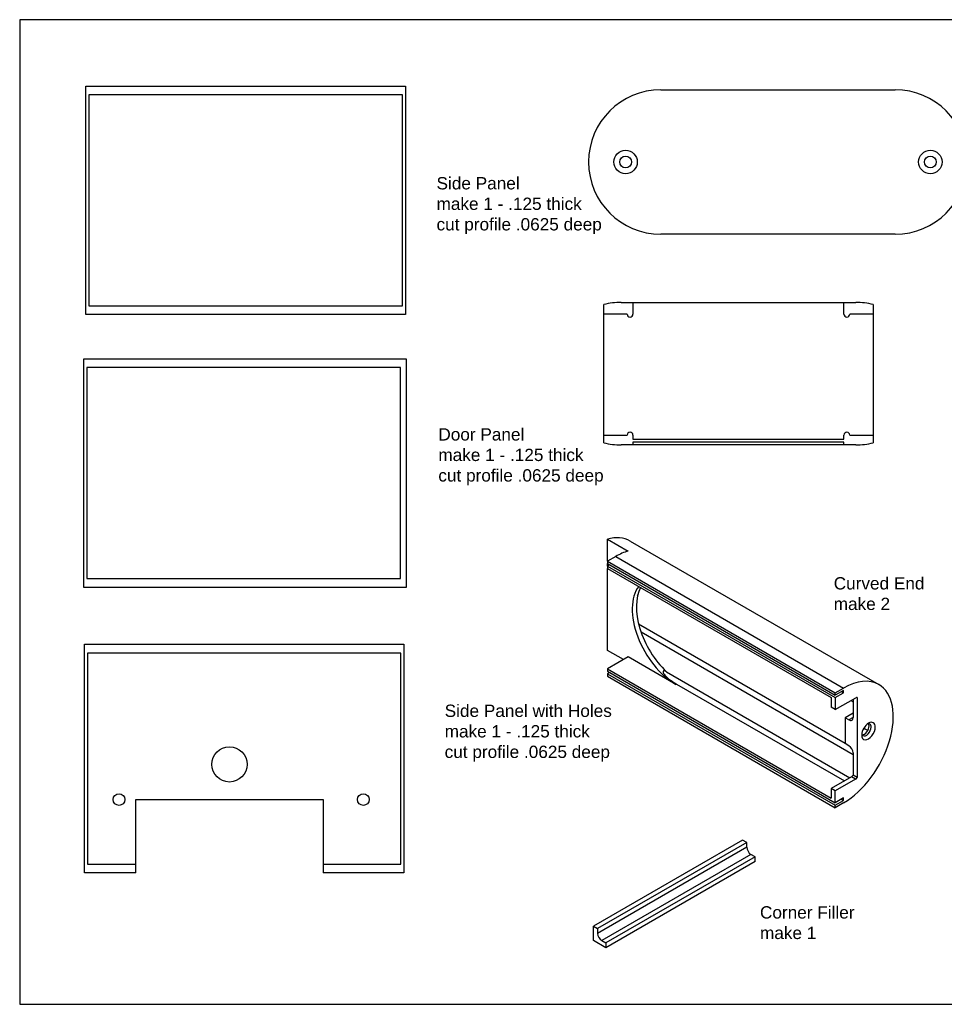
# Model space of a CAD drawing. Extents: x 0 to 54.7, y 0 to 36.
# Tile 1 of 3: x 0 to 19.7, y 0 to 21. Entities that reach past the tile are written whole.
import ezdxf

# ---------------------------------------------------------------- set-up
doc = ezdxf.new("R2010")
doc.units = 0
doc.header["$MEASUREMENT"] = 0
for name, color, linetype in [('CONTINUOUS', 7, 'CONTINUOUS'), ('TANGENT_EDGES', 7, 'CONTINUOUS'), ('VISIBLE', 7, 'CONTINUOUS')]:
    doc.layers.add(name, color=color, linetype=linetype)

# ---------------------------------------------------------------- blocks, each defined once
blk = doc.blocks.new('BLOCK0')
at = {"layer": 'CONTINUOUS'}
for p, q in [((32.5, 21), (0, 21)), ((0, 21), (0, 0)), ((0, 0), (32.5, 0))]:
    blk.add_line(p, q, dxfattribs=at)

msp = doc.modelspace()

# ---------------------------------------------------------------- linework, layer by layer
at = {"layer": 'TANGENT_EDGES'}
for p, q in [((12.7111, 9.5518), (17.5725, 6.7451)), ((14.009, 6.831), (13.9927, 6.8216)), ((17.774, 6.1178), (17.6856, 6.0668)), ((15.5077, 3.3498), (12.3257, 1.5127)), ((15.5961, 3.1967), (12.4141, 1.3596))]:
    msp.add_line(p, q, dxfattribs=at)
at = {"layer": 'VISIBLE'}
for p, q in [((1.414, 14.7093), (1.414, 19.5843)), ((1.414, 19.5843), (8.2265, 19.5843)), ((8.2265, 19.5843), (8.2265, 14.7093)), ((1.4765, 19.3968), (1.4765, 14.8968)), ((8.164, 19.3968), (1.4765, 19.3968)), ((8.164, 14.8968), (8.164, 19.3968)), ((13.6729, 19.5051), (18.6729, 19.5051)), ((18.6729, 16.4251), (13.6729, 16.4251)), ((12.455, 14.7198), (12.455, 14.9235)), ((12.83, 14.9698), (13.08, 14.9698)), ((13.08, 14.9698), (17.58, 14.9698)), ((13.08, 14.9698), (13.08, 14.7198)), ((17.58, 14.7198), (17.58, 14.9698)), ((17.58, 14.9698), (17.83, 14.9698)), ((18.205, 14.9235), (18.205, 14.7198)), ((8.2265, 14.7093), (1.414, 14.7093)), ((1.4765, 14.8968), (8.164, 14.8968)), ((12.955, 14.7198), (12.455, 14.7198)), ((12.455, 12.1398), (12.455, 14.7198)), ((18.205, 14.7198), (17.705, 14.7198)), ((18.205, 14.7198), (18.205, 12.1398)), ((1.3685, 13.7659), (8.2435, 13.7659)), ((1.3685, 8.8909), (1.3685, 13.7659)), ((8.2435, 13.7659), (8.2435, 8.8909)), ((8.1185, 13.5784), (1.431, 13.5784)), ((1.431, 13.5784), (1.431, 9.0784)), ((8.1185, 9.0784), (8.1185, 13.5784)), ((12.455, 12.1398), (12.955, 12.1398)), ((12.455, 11.9775), (12.455, 12.1398)), ((13.08, 12.1398), (13.08, 12.0548)), ((13.08, 12.0548), (17.58, 12.0548)), ((17.58, 11.9923), (13.08, 11.9923)), ((13.08, 11.9923), (13.08, 11.9298)), ((17.58, 12.0548), (17.58, 12.1398)), ((17.58, 11.9298), (17.58, 11.9923)), ((17.705, 12.1398), (18.205, 12.1398)), ((18.205, 12.1398), (18.205, 11.9775)), ((13.08, 11.9298), (12.83, 11.9298)), ((17.58, 11.9298), (13.08, 11.9298)), ((17.83, 11.9298), (17.58, 11.9298)), ((12.5343, 9.4497), (12.5343, 9.9211)), ((12.5343, 9.9211), (12.9763, 9.666)), ((13.0192, 9.8812), (18.3225, 6.8194)), ((12.7111, 9.5518), (12.5343, 9.4497)), ((12.5343, 9.4497), (12.5343, 9.3987)), ((12.5343, 9.4497), (17.3957, 6.643)), ((12.5343, 9.3477), (12.5343, 9.3987)), ((12.5343, 9.3987), (17.3957, 6.592)), ((12.5785, 9.3732), (12.5343, 9.3477)), ((12.5343, 9.3477), (17.3957, 6.541)), ((12.5343, 9.3477), (12.5343, 9.2966)), ((12.5343, 9.2966), (17.3073, 6.541)), ((12.5343, 7.5494), (12.5343, 9.2966)), ((1.431, 9.0784), (8.1185, 9.0784)), ((8.2435, 8.8909), (1.3685, 8.8909)), ((13.2, 8.1163), (17.6078, 5.5715)), ((13.2518, 7.9421), (17.774, 5.3312)), ((1.3804, 7.6779), (8.1929, 7.6779)), ((1.3804, 2.8029), (1.3804, 7.6779)), ((8.1929, 7.6779), (8.1929, 2.8029)), ((8.1304, 7.4904), (1.4429, 7.4904)), ((1.4429, 7.4904), (1.4429, 2.9904)), ((8.1304, 2.9904), (8.1304, 7.4904)), ((12.8774, 7.3514), (12.5343, 7.5494)), ((12.9763, 7.4085), (12.5343, 7.1533)), ((13.9927, 6.8216), (12.9763, 7.4085)), ((12.5343, 7.1533), (17.3073, 4.3977)), ((12.5343, 7.1533), (12.5343, 7.1052)), ((12.5343, 7.1052), (17.3957, 4.2985)), ((12.581, 7.0782), (12.5343, 7.0513)), ((12.5343, 7.0513), (17.3957, 4.2446)), ((12.5343, 7.0513), (12.5343, 7.0002)), ((12.5343, 7.0002), (17.3957, 4.1935)), ((13.7921, 7.0928), (17.707, 4.8326)), ((14.009, 6.831), (17.5888, 4.7643)), ((17.3957, 6.643), (17.5725, 6.7451)), ((17.3073, 6.541), (17.3073, 6.3368)), ((17.5725, 6.6941), (17.3957, 6.592)), ((17.3957, 6.592), (17.3957, 6.643)), ((17.3957, 6.541), (17.5725, 6.643)), ((17.3957, 6.541), (17.3957, 6.2858)), ((17.3957, 6.2858), (17.8337, 6.5387)), ((17.5283, 6.6685), (17.5725, 6.643)), ((17.5725, 6.643), (17.5725, 6.6941)), ((17.8624, 6.543), (17.8624, 4.8353)), ((17.3957, 6.2858), (17.3073, 6.3368)), ((17.7297, 6.4786), (17.774, 6.453)), ((17.774, 6.5042), (17.774, 6.1178)), ((17.774, 6.2076), (17.6078, 6.1117)), ((17.6856, 6.0668), (17.6078, 6.1117)), ((17.6078, 6.1117), (17.6078, 5.5606)), ((18.0162, 5.9122), (18.0162, 5.878)), ((18.0162, 5.878), (17.9866, 5.8609)), ((18.0857, 5.8379), (18.0162, 5.878)), ((17.6856, 5.5157), (17.6078, 5.5606)), ((17.774, 5.3626), (17.774, 4.8864)), ((17.738, 4.8504), (17.3073, 4.6018)), ((17.8264, 4.7994), (17.738, 4.8504)), ((17.8624, 4.8353), (17.774, 4.8864)), ((17.8264, 4.7994), (17.3957, 4.5507)), ((17.3073, 4.6018), (17.3073, 4.3977)), ((17.3957, 4.5507), (17.3073, 4.6018)), ((17.3957, 4.2985), (17.3957, 4.5507)), ((2.4742, 2.9904), (2.4742, 4.3664)), ((2.4742, 4.3664), (6.4742, 4.3664)), ((6.4742, 4.3664), (6.4742, 2.9904)), ((17.5725, 4.4006), (17.3957, 4.2985)), ((17.3957, 4.2446), (17.5725, 4.3466)), ((17.5725, 4.2956), (17.3957, 4.1935)), ((17.3957, 4.1935), (17.3957, 4.2446)), ((17.5258, 4.3736), (17.5725, 4.3466)), ((17.5725, 4.3466), (17.5725, 4.4006)), ((15.4193, 3.5029), (12.2374, 1.6658)), ((15.5077, 3.4518), (12.3257, 1.6147)), ((15.5077, 3.4518), (15.4193, 3.5029)), ((15.5077, 3.3498), (15.5077, 3.4518)), ((15.6845, 3.1457), (15.5961, 3.1967)), ((1.4429, 2.9904), (2.4742, 2.9904)), ((2.4742, 2.8029), (2.4742, 2.9904)), ((6.4742, 2.9904), (8.1304, 2.9904)), ((6.4742, 2.9904), (6.4742, 2.8029)), ((15.6845, 3.1457), (12.5025, 1.3085)), ((15.6845, 3.0436), (12.5025, 1.2065)), ((15.6845, 3.0436), (15.6845, 3.1457)), ((2.4742, 2.8029), (1.3804, 2.8029)), ((8.1929, 2.8029), (6.4742, 2.8029)), ((12.2374, 1.3596), (12.2374, 1.6658)), ((12.2374, 1.6658), (12.3257, 1.6147)), ((12.3257, 1.6147), (12.3257, 1.5127)), ((12.5025, 1.2065), (12.2374, 1.3596)), ((12.4141, 1.3596), (12.5025, 1.3085)), ((12.5025, 1.3085), (12.5025, 1.2065))]:
    msp.add_line(p, q, dxfattribs=at)
for centre, radius in [((12.9229, 17.9651), 0.25), ((12.9229, 17.9651), 0.125), ((19.4229, 17.9651), 0.25), ((19.4229, 17.9651), 0.125), ((4.4742, 5.1164), 0.375), ((2.1182, 4.3664), 0.125), ((7.3302, 4.3664), 0.125)]:
    msp.add_circle(centre, radius, dxfattribs=at)
for centre, radius, start, end in [((13.6729, 17.9651), 1.54, 90, 270), ((18.6729, 17.9651), 1.54, 270, 90), ((12.83, 13.4298), 1.54, 90, 104.09359), ((17.83, 13.4298), 1.54, 75.90641, 90), ((13.0175, 14.7198), 0.0625, 180, 0), ((17.6425, 14.7198), 0.0625, 180, 0), ((13.0175, 12.1398), 0.0625, 0, 180), ((17.6425, 12.1398), 0.0625, 0, 180), ((12.83, 13.4298), 1.5, 255.52249, 270), ((17.83, 13.4298), 1.5, 270, 284.47751)]:
    msp.add_arc(centre, radius, start, end, dxfattribs=at)
for centre, major_axis, start_param, end_param in [((12.2692, 8.5822), (-0.75, -1.299), -3.1415927, -2.6088747), ((12.7111, 8.327), (-0.75, -1.299), -2.6088747, -2.3561945), ((13.9927, 7.8933), (0.6562, -1.1367), -2.9075115, -0.7853982), ((14.0811, 7.9443), (0.6562, -1.1367), -2.7991055, -1.1019701), ((12.2692, 8.5836), (0.6866, 1.1892), -1.1395546, -1.1165624), ((17.5725, 5.5203), (-0.75, -1.299), -3.1415927, -2.3561945), ((17.5725, 5.5203), (0.75, 1.299), 3.9269908, 6.2831853), ((17.5725, 5.5218), (-0.5616, -0.9727), -2.7298493, -2.6913577), ((17.6856, 6.1689), (-0.0625, 0.1083), 3.1415927, 3.9269908), ((17.6856, 6.1689), (0.0625, -0.1083), -0.7853982, 0), ((18.1028, 5.828), (-0.1025, -0.1775), -2.3561945, -0.7853982), ((18.1028, 5.828), (-0.1025, -0.1775), -0.7853982, 2.3561945), ((18.0144, 5.879), (0.0712, 0.1234), 3.4569272, 5.4977871), ((18.0586, 5.8535), (0.0713, 0.1234), 3.1415927, 5.4977871), ((18.0586, 5.8535), (-0.0712, -0.1234), -3.1415927, -2.5567844), ((18.1028, 5.828), (0.1025, 0.1775), -0.7853982, 0.7853982), ((18.0144, 5.879), (0.0712, 0.1234), -0.7853982, -0.3153346), ((18.0586, 5.8535), (0.0713, 0.1234), -0.7853982, 0), ((18.0586, 5.8535), (-0.0713, -0.1234), -0.5848082, 0), ((17.6856, 5.4136), (-0.0625, 0.1083), 3.9269908, 5.4977871), ((17.4841, 5.5728), (0.5616, 0.9727), 4.2524065, 4.3006457), ((17.5725, 5.5218), (0.5616, 0.9727), 4.2524065, 4.3006457), ((15.5961, 3.2988), (0.0625, -0.1083), -2.3561945, -0.7853982), ((12.4141, 1.4616), (0.0625, -0.1083), -2.3561945, -0.7853982)]:
    msp.add_ellipse(centre, major_axis=major_axis, ratio=0.5773503, start_param=start_param, end_param=end_param, dxfattribs=at)
msp.add_open_spline([(13.7922, 7.0927), (13.7835, 7.0975), (13.7735, 7.1025), (13.7584, 7.1082), (13.7516, 7.1102), (13.742, 7.1113), (13.7389, 7.1114), (13.7331, 7.1107), (13.7305, 7.1099), (13.7282, 7.1086), (13.7259, 7.1073), (13.7242, 7.1055), (13.7217, 7.1015), (13.721, 7.0992), (13.7199, 7.0919), (13.7207, 7.0864), (13.7243, 7.0728), (13.7292, 7.0626), (13.7468, 7.0328), (13.7675, 7.0092), (13.8177, 6.9598), (13.8561, 6.9298), (13.9342, 6.8757), (13.9738, 6.8514), (14.009, 6.831)], degree=3, knots=[-0.172016, -0.172016, -0.172016, -0.172016, -0.0985683, -0.0985683, -0.0492841, -0.0492841, -0.0246421, -0.0246421, 0, 0, 0, 0.0246421, 0.0246421, 0.0492841, 0.0492841, 0.0985683, 0.0985683, 0.1837785, 0.1837785, 0.4092269, 0.4092269, 0.7893348, 0.7893348, 1.1694427, 1.1694427, 1.1694427, 1.1694427], dxfattribs=at)

# ---------------------------------------------------------------- block references
at = {"layer": 'CONTINUOUS'}
msp.add_blockref('BLOCK0', (0, 0), dxfattribs=at)

# ---------------------------------------------------------------- texts
at = {"layer": 'CONTINUOUS', "char_height": 0.26242, "attachment_point": 1}
for s, insert in [('{\\fArial|b0|i0|c0|p0;\\C7;Side Panel}{\\fArial|b0|i0|c0|p0;\\C7;\\Pmake 1 - .125 thick}{\\fArial|b0|i0|c0|p0;\\C7;\\Pcut profile .0625 deep}{\\fArial|b0|i0|c0|p0;\\C7;\\H0.4375x;}', (8.8904, 17.6428)), ('{\\fArial|b0|i0|c0|p0;\\C7;Door Panel}{\\fArial|b0|i0|c0|p0;\\C7;\\Pmake 1 - .125 thick}{\\fArial|b0|i0|c0|p0;\\C7;\\Pcut profile .0625 deep}{\\fArial|b0|i0|c0|p0;\\C7;\\H0.4375x;}', (8.9289, 12.2868)), ('{\\fArial|b0|i0|c0|p0;\\C7;Curved End}{\\fArial|b0|i0|c0|p0;\\C7;\\Pmake 2}{\\fArial|b0|i0|c0|p0;\\C7;\\H0.4375x;}', (17.3612, 9.1098)), ('{\\fArial|b0|i0|c0|p0;\\C7;Side Panel with Holes}{\\fArial|b0|i0|c0|p0;\\C7;\\Pmake 1 - .125 thick}{\\fArial|b0|i0|c0|p0;\\C7;\\P}{\\fArial|b0|i0|c0|p0;\\C7;cut profile .0625 deep}{\\fArial|b0|i0|c0|p0;\\C7;\\H0.4375x;}', (9.0638, 6.3914)), ('{\\fArial|b0|i0|c0|p0;\\C7;Corner Filler}{\\fArial|b0|i0|c0|p0;\\C7;\\Pmake 1}{\\fArial|b0|i0|c0|p0;\\C7;\\H0.4375x;}', (15.7889, 2.0917))]:
    msp.add_mtext(s, dxfattribs=dict(at, insert=insert))

doc.saveas('drawing.dxf')
